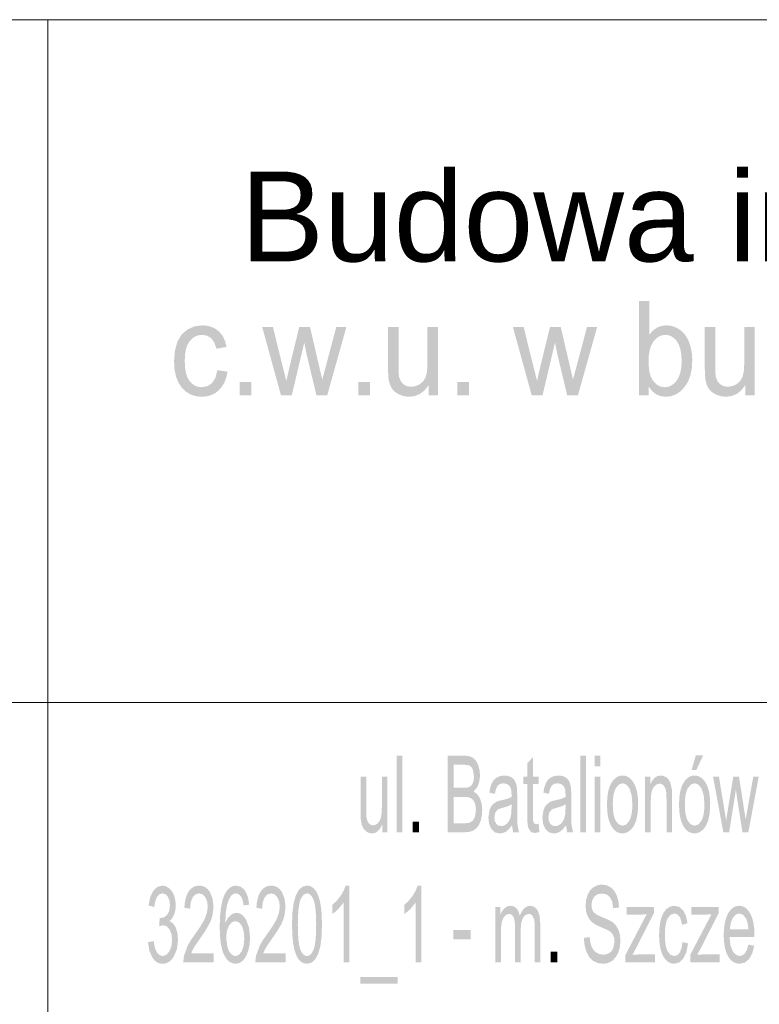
# Model space of a CAD drawing. Header units: millimetres. Extents: x 116 to 15750, y -6945 to 9999.
# Tile 58 of 150: x 7272 to 7475, y -3428 to -3158. Entities that reach past the tile are written whole.
import ezdxf

# ---------------------------------------------------------------- set-up
doc = ezdxf.new("R2010")
doc.units = ezdxf.units.MM
doc.layers.get('0').update_dxf_attribs({"color": 252})
doc.styles.get("Standard").update_dxf_attribs({"font": 'simplex.shx'})

msp = doc.modelspace()

# ---------------------------------------------------------------- hatches: boundary and pattern name
h = msp.add_hatch(color=7)
h.paths.add_polyline_path([(7444.71, -3260.8), (7442.05, -3260.8), (7442.05, -3234.88), (7444.91, -3234.88), (7444.91, -3244.13), (7445.88, -3243.02), (7446.98, -3242.23), (7448.2, -3241.75), (7449.55, -3241.6), (7451.06, -3241.77), (7452.49, -3242.3), (7453.76, -3243.14), (7454.78, -3244.26), (7455.59, -3245.66), (7456.19, -3247.31), (7456.58, -3249.16), (7456.7, -3251.13), (7456.57, -3253.41), (7456.17, -3255.41), (7455.49, -3257.14), (7454.55, -3258.59), (7453.43, -3259.75), (7452.19, -3260.57), (7450.85, -3261.06), (7449.4, -3261.23), (7447.98, -3261.05), (7446.73, -3260.53), (7445.64, -3259.66), (7444.71, -3258.45)])
h.paths.add_polyline_path([(7444.68, -3251.27), (7444.73, -3252.84), (7444.88, -3254.18), (7445.14, -3255.28), (7445.5, -3256.15), (7446.23, -3257.23), (7447.09, -3258), (7448.07, -3258.46), (7449.16, -3258.61), (7450.07, -3258.5), (7450.91, -3258.16), (7451.69, -3257.59), (7452.4, -3256.8), (7453, -3255.78), (7453.43, -3254.54), (7453.69, -3253.08), (7453.77, -3251.39), (7453.69, -3249.67), (7453.44, -3248.2), (7453.03, -3246.96), (7452.46, -3245.97), (7451.77, -3245.2), (7451.01, -3244.65), (7450.18, -3244.32), (7449.29, -3244.21), (7448.38, -3244.33), (7447.54, -3244.67), (7446.76, -3245.23), (7446.04, -3246.03), (7445.45, -3247.04), (7445.02, -3248.25), (7444.76, -3249.66)])
h = msp.add_hatch(color=7)
h.dxf.hatch_style = 2
h.paths.add_polyline_path([(7326.1, -3253.92), (7328.92, -3254.33), (7328.59, -3255.86), (7328.09, -3257.21), (7327.41, -3258.39), (7326.55, -3259.39), (7325.54, -3260.2), (7324.43, -3260.77), (7323.21, -3261.11), (7321.88, -3261.23), (7320.23, -3261.07), (7318.75, -3260.6), (7317.44, -3259.81), (7316.31, -3258.7), (7315.38, -3257.31), (7314.73, -3255.64), (7314.33, -3253.7), (7314.2, -3251.48), (7314.42, -3248.63), (7315.1, -3246.16), (7316.25, -3244.16), (7317.86, -3242.74), (7319.8, -3241.88), (7321.9, -3241.6), (7323.21, -3241.69), (7324.4, -3241.99), (7325.46, -3242.47), (7326.4, -3243.15), (7327.2, -3244), (7327.84, -3245.02), (7328.32, -3246.2), (7328.64, -3247.54), (7325.86, -3248.02), (7325.3, -3246.36), (7324.45, -3245.17), (7323.33, -3244.45), (7322.01, -3244.21), (7320.98, -3244.32), (7320.05, -3244.64), (7319.22, -3245.18), (7318.49, -3245.94), (7317.9, -3246.93), (7317.47, -3248.17), (7317.22, -3249.65), (7317.14, -3251.39), (7317.22, -3253.16), (7317.46, -3254.66), (7317.87, -3255.91), (7318.44, -3256.9), (7319.15, -3257.65), (7319.95, -3258.18), (7320.85, -3258.5), (7321.85, -3258.61), (7323.39, -3258.32), (7324.66, -3257.46), (7325.59, -3256)])
h = msp.add_hatch(color=7)
h.dxf.hatch_style = 2
h.paths.add_polyline_path([(7343.59, -3260.8), (7338.42, -3242.02), (7341.37, -3242.02), (7344.06, -3252.86), (7345.07, -3256.89), (7345.15, -3256.54), (7345.32, -3255.78), (7345.58, -3254.6), (7345.95, -3253.02), (7348.63, -3242.02), (7351.58, -3242.02), (7354.11, -3252.91), (7354.95, -3256.5), (7355.92, -3252.88), (7358.81, -3242.02), (7361.6, -3242.02), (7356.32, -3260.8), (7353.35, -3260.8), (7350.65, -3249.56), (7350, -3246.35), (7346.58, -3260.8)])
h = msp.add_hatch(color=7)
h.dxf.hatch_style = 2
h.paths.add_polyline_path([(7384.19, -3260.8), (7384.19, -3258.04), (7383.11, -3259.44), (7381.86, -3260.43), (7380.43, -3261.03), (7378.83, -3261.23), (7377.38, -3261.07), (7376.04, -3260.59), (7374.9, -3259.87), (7374.11, -3258.98), (7373.57, -3257.91), (7373.22, -3256.63), (7373.09, -3255.42), (7373.05, -3253.66), (7373.05, -3242.02), (7375.92, -3242.02), (7375.92, -3252.44), (7375.93, -3253.58), (7375.96, -3254.52), (7376.01, -3255.26), (7376.09, -3255.8), (7376.51, -3256.92), (7377.24, -3257.77), (7378.21, -3258.31), (7379.4, -3258.49), (7380.65, -3258.3), (7381.82, -3257.75), (7382.78, -3256.89), (7383.42, -3255.75), (7383.77, -3254.2), (7383.89, -3252.08), (7383.89, -3242.02), (7386.75, -3242.02), (7386.75, -3260.8)])
h = msp.add_hatch(color=7)
h.dxf.hatch_style = 2
h.paths.add_polyline_path([(7412.54, -3260.8), (7407.36, -3242.02), (7410.32, -3242.02), (7413.01, -3252.86), (7414.01, -3256.89), (7414.09, -3256.54), (7414.27, -3255.78), (7414.53, -3254.6), (7414.89, -3253.02), (7417.58, -3242.02), (7420.52, -3242.02), (7423.06, -3252.91), (7423.9, -3256.5), (7424.87, -3252.88), (7427.76, -3242.02), (7430.55, -3242.02), (7425.27, -3260.8), (7422.29, -3260.8), (7419.6, -3249.56), (7418.95, -3246.35), (7415.53, -3260.8)])
h = msp.add_hatch(color=7)
h.dxf.hatch_style = 2
h.paths.add_polyline_path([(7471.29, -3260.8), (7471.29, -3258.04), (7470.21, -3259.44), (7468.96, -3260.43), (7467.53, -3261.03), (7465.93, -3261.23), (7464.48, -3261.07), (7463.14, -3260.59), (7462, -3259.87), (7461.21, -3258.98), (7460.67, -3257.91), (7460.32, -3256.63), (7460.19, -3255.42), (7460.15, -3253.66), (7460.15, -3242.02), (7463.02, -3242.02), (7463.02, -3252.44), (7463.03, -3253.58), (7463.06, -3254.52), (7463.11, -3255.26), (7463.19, -3255.8), (7463.61, -3256.92), (7464.34, -3257.77), (7465.31, -3258.31), (7466.5, -3258.49), (7467.75, -3258.3), (7468.92, -3257.75), (7469.88, -3256.89), (7470.52, -3255.75), (7470.87, -3254.2), (7470.99, -3252.08), (7470.99, -3242.02), (7473.85, -3242.02), (7473.85, -3260.8)])
h = msp.add_hatch(color=7)
h.dxf.hatch_style = 2
h.paths.add_polyline_path([(7332.2, -3260.8), (7332.2, -3257.18), (7335.47, -3257.18), (7335.47, -3260.8)])
h = msp.add_hatch(color=7)
h.dxf.hatch_style = 2
h.paths.add_polyline_path([(7364.85, -3260.8), (7364.85, -3257.18), (7368.12, -3257.18), (7368.12, -3260.8)])
h = msp.add_hatch(color=7)
h.dxf.hatch_style = 2
h.paths.add_polyline_path([(7392.08, -3260.8), (7392.08, -3257.18), (7395.34, -3257.18), (7395.34, -3260.8)])
h = msp.add_hatch(color=7)
h.dxf.hatch_style = 2
h.paths.add_polyline_path([(7375.39, -3380.9), (7375.39, -3359.86), (7376.93, -3359.86), (7376.93, -3380.9)])
h = msp.add_hatch(color=7)
h.paths.add_polyline_path([(7389.4, -3380.9), (7389.4, -3359.86), (7394.14, -3359.86), (7395.44, -3360.02), (7396.46, -3360.49), (7397.24, -3361.31), (7397.83, -3362.46), (7398.2, -3363.82), (7398.33, -3365.24), (7398.22, -3366.55), (7397.89, -3367.78), (7397.34, -3368.86), (7396.56, -3369.7), (7397.57, -3370.46), (7398.33, -3371.61), (7398.79, -3373.09), (7398.94, -3374.8), (7398.85, -3376.23), (7398.57, -3377.55), (7398.15, -3378.67), (7397.64, -3379.51), (7397.01, -3380.11), (7396.26, -3380.55), (7395.33, -3380.81), (7394.22, -3380.9)])
h.paths.add_polyline_path([(7391.08, -3368.7), (7393.8, -3368.7), (7394.76, -3368.64), (7395.4, -3368.45), (7395.96, -3368.04), (7396.36, -3367.41), (7396.6, -3366.59), (7396.68, -3365.57), (7396.38, -3363.73), (7396.01, -3363.06), (7395.52, -3362.64), (7394.76, -3362.42), (7393.6, -3362.34), (7391.08, -3362.34)])
h.paths.add_polyline_path([(7391.08, -3378.42), (7394.22, -3378.42), (7394.91, -3378.4), (7395.36, -3378.32), (7396.32, -3377.74), (7396.67, -3377.25), (7396.96, -3376.57), (7397.21, -3374.8), (7397.12, -3373.7), (7396.85, -3372.76), (7396.41, -3372.02), (7395.84, -3371.54), (7395.06, -3371.27), (7393.99, -3371.18), (7391.08, -3371.18)])
h = msp.add_hatch(color=7)
h.dxf.hatch_style = 2
h.paths.add_polyline_path([(7414.45, -3378.59), (7414.67, -3380.87), (7413.5, -3381.1), (7412.75, -3380.99), (7412.19, -3380.66), (7411.53, -3379.49), (7411.39, -3378.37), (7411.35, -3376.44), (7411.35, -3367.66), (7410.21, -3367.66), (7410.21, -3365.66), (7411.35, -3365.66), (7411.35, -3361.88), (7412.88, -3360.33), (7412.88, -3365.66), (7414.45, -3365.66), (7414.45, -3367.66), (7412.88, -3367.66), (7412.88, -3376.58), (7412.9, -3377.49), (7412.97, -3378.01), (7413.24, -3378.5), (7413.77, -3378.69)])
h = msp.add_hatch(color=7)
h.dxf.hatch_style = 2
h.paths.add_polyline_path([(7425.89, -3380.9), (7425.89, -3359.86), (7427.43, -3359.86), (7427.43, -3380.9)])
h = msp.add_hatch(color=7)
h.paths.add_polyline_path([(7429.88, -3362.83), (7429.88, -3359.86), (7431.43, -3359.86), (7431.43, -3362.83)])
h.paths.add_polyline_path([(7429.88, -3380.9), (7429.88, -3365.66), (7431.43, -3365.66), (7431.43, -3380.9)])
h = msp.add_hatch(color=7)
h.paths.add_polyline_path([(7453.05, -3373.28), (7453.14, -3371.3), (7453.41, -3369.59), (7453.85, -3368.16), (7454.47, -3367), (7455.09, -3366.26), (7455.78, -3365.74), (7456.53, -3365.42), (7457.34, -3365.31), (7458.24, -3365.44), (7459.06, -3365.83), (7459.78, -3366.47), (7460.43, -3367.37), (7460.95, -3368.5), (7461.32, -3369.83), (7461.55, -3371.35), (7461.62, -3373.06), (7461.49, -3375.69), (7461.09, -3377.69), (7460.44, -3379.19), (7459.55, -3380.31), (7458.49, -3381.01), (7457.34, -3381.25), (7456.43, -3381.12), (7455.6, -3380.74), (7454.87, -3380.1), (7454.24, -3379.2), (7453.72, -3378.06), (7453.35, -3376.69), (7453.13, -3375.1)])
h.paths.add_polyline_path([(7454.65, -3373.28), (7454.7, -3374.65), (7454.84, -3375.84), (7455.08, -3376.84), (7455.41, -3377.66), (7456.28, -3378.76), (7457.34, -3379.12), (7458.4, -3378.76), (7459.27, -3377.66), (7459.6, -3376.83), (7459.84, -3375.81), (7459.98, -3374.6), (7460.03, -3373.19), (7459.84, -3370.71), (7459.26, -3368.91), (7458.39, -3367.82), (7457.34, -3367.45), (7456.28, -3367.82), (7455.41, -3368.9), (7455.08, -3369.72), (7454.84, -3370.72), (7454.7, -3371.91)])
h.paths.add_polyline_path([(7456.53, -3363.76), (7457.68, -3359.74), (7459.71, -3359.74), (7457.82, -3363.76)])
h = msp.add_hatch(color=7)
h.dxf.hatch_style = 2
h.paths.add_polyline_path([(7371.5, -3380.9), (7371.5, -3378.66), (7370.92, -3379.79), (7370.25, -3380.6), (7369.48, -3381.09), (7368.61, -3381.25), (7367.82, -3381.12), (7367.09, -3380.73), (7366.48, -3380.15), (7366.05, -3379.43), (7365.76, -3378.56), (7365.57, -3377.51), (7365.5, -3376.53), (7365.48, -3375.1), (7365.48, -3365.66), (7367.03, -3365.66), (7367.03, -3374.11), (7367.05, -3375.81), (7367.12, -3376.84), (7367.35, -3377.75), (7367.75, -3378.44), (7368.27, -3378.88), (7368.92, -3379.02), (7369.59, -3378.87), (7370.23, -3378.43), (7370.75, -3377.73), (7371.09, -3376.81), (7371.28, -3375.55), (7371.35, -3373.83), (7371.35, -3365.66), (7372.89, -3365.66), (7372.89, -3380.9)])
h = msp.add_hatch(color=7)
h.paths.add_polyline_path([(7407.13, -3379.02), (7406.28, -3380.06), (7405.47, -3380.75), (7404.64, -3381.12), (7403.76, -3381.25), (7402.42, -3380.94), (7401.44, -3380.02), (7400.83, -3378.62), (7400.63, -3376.88), (7400.94, -3374.84), (7401.29, -3374.01), (7401.74, -3373.35), (7402.86, -3372.5), (7403.43, -3372.31), (7404.23, -3372.12), (7405.86, -3371.71), (7407, -3371.23), (7407.01, -3370.55), (7406.9, -3369.21), (7406.57, -3368.33), (7405.83, -3367.67), (7404.8, -3367.45), (7403.85, -3367.61), (7403.18, -3368.09), (7402.73, -3368.98), (7402.41, -3370.35), (7400.9, -3370.01), (7401.17, -3368.54), (7401.58, -3367.38), (7402.16, -3366.5), (7402.95, -3365.85), (7403.91, -3365.45), (7405.02, -3365.31), (7406.08, -3365.43), (7406.93, -3365.77), (7407.56, -3366.29), (7408, -3366.93), (7408.3, -3367.72), (7408.49, -3368.68), (7408.54, -3369.61), (7408.56, -3371.07), (7408.56, -3374.52), (7408.57, -3376.15), (7408.59, -3377.46), (7408.62, -3378.43), (7408.66, -3379.08), (7409.06, -3380.9), (7407.43, -3380.9)])
h.paths.add_polyline_path([(7407, -3373.25), (7405.94, -3373.78), (7404.46, -3374.22), (7403.65, -3374.47), (7403.11, -3374.75), (7402.5, -3375.59), (7402.29, -3376.81), (7402.4, -3377.76), (7402.76, -3378.53), (7403.33, -3379.05), (7404.13, -3379.22), (7404.97, -3379.06), (7405.72, -3378.57), (7406.32, -3377.8), (7406.74, -3376.78), (7406.93, -3375.7), (7407, -3374.2)])
h = msp.add_hatch(color=7)
h.paths.add_polyline_path([(7421.98, -3379.02), (7421.14, -3380.06), (7420.32, -3380.75), (7419.5, -3381.12), (7418.61, -3381.25), (7417.28, -3380.94), (7416.3, -3380.02), (7415.69, -3378.62), (7415.49, -3376.88), (7415.79, -3374.84), (7416.14, -3374.01), (7416.59, -3373.35), (7417.71, -3372.5), (7418.28, -3372.31), (7419.09, -3372.12), (7420.72, -3371.71), (7421.85, -3371.23), (7421.86, -3370.55), (7421.75, -3369.21), (7421.42, -3368.33), (7420.68, -3367.67), (7419.66, -3367.45), (7418.7, -3367.61), (7418.04, -3368.09), (7417.58, -3368.98), (7417.27, -3370.35), (7415.75, -3370.01), (7416.03, -3368.54), (7416.44, -3367.38), (7417.01, -3366.5), (7417.8, -3365.85), (7418.77, -3365.45), (7419.88, -3365.31), (7420.94, -3365.43), (7421.79, -3365.77), (7422.42, -3366.29), (7422.86, -3366.93), (7423.15, -3367.72), (7423.34, -3368.68), (7423.4, -3369.61), (7423.42, -3371.07), (7423.42, -3374.52), (7423.43, -3376.15), (7423.44, -3377.46), (7423.47, -3378.43), (7423.52, -3379.08), (7423.91, -3380.9), (7422.29, -3380.9)])
h.paths.add_polyline_path([(7421.85, -3373.25), (7420.79, -3373.78), (7419.32, -3374.22), (7418.5, -3374.47), (7417.97, -3374.75), (7417.35, -3375.59), (7417.14, -3376.81), (7417.26, -3377.76), (7417.61, -3378.53), (7418.19, -3379.05), (7418.98, -3379.22), (7419.83, -3379.06), (7420.58, -3378.57), (7421.18, -3377.8), (7421.6, -3376.78), (7421.79, -3375.7), (7421.85, -3374.2)])
h = msp.add_hatch(color=7)
h.paths.add_polyline_path([(7433.25, -3373.28), (7433.33, -3371.3), (7433.6, -3369.59), (7434.04, -3368.16), (7434.66, -3367), (7435.28, -3366.26), (7435.97, -3365.74), (7436.72, -3365.42), (7437.54, -3365.31), (7438.44, -3365.44), (7439.25, -3365.83), (7439.98, -3366.47), (7440.62, -3367.37), (7441.14, -3368.5), (7441.52, -3369.83), (7441.74, -3371.35), (7441.82, -3373.06), (7441.68, -3375.69), (7441.28, -3377.69), (7440.63, -3379.19), (7439.74, -3380.31), (7438.69, -3381.01), (7437.54, -3381.25), (7436.62, -3381.12), (7435.8, -3380.74), (7435.07, -3380.1), (7434.43, -3379.2), (7433.91, -3378.06), (7433.54, -3376.69), (7433.32, -3375.1)])
h.paths.add_polyline_path([(7434.84, -3373.28), (7434.89, -3374.65), (7435.03, -3375.84), (7435.27, -3376.84), (7435.6, -3377.66), (7436.47, -3378.76), (7437.54, -3379.12), (7438.59, -3378.76), (7439.46, -3377.66), (7439.79, -3376.83), (7440.03, -3375.81), (7440.18, -3374.6), (7440.23, -3373.19), (7440.03, -3370.71), (7439.45, -3368.91), (7438.59, -3367.82), (7437.54, -3367.45), (7436.47, -3367.82), (7435.6, -3368.9), (7435.27, -3369.72), (7435.03, -3370.72), (7434.89, -3371.91)])
h = msp.add_hatch(color=7)
h.dxf.hatch_style = 2
h.paths.add_polyline_path([(7443.73, -3380.9), (7443.73, -3365.66), (7445.13, -3365.66), (7445.13, -3367.83), (7445.69, -3366.73), (7446.36, -3365.94), (7447.14, -3365.47), (7448.03, -3365.31), (7448.83, -3365.44), (7449.56, -3365.81), (7450.16, -3366.38), (7450.59, -3367.11), (7451.08, -3369.01), (7451.14, -3370), (7451.16, -3371.53), (7451.16, -3380.9), (7449.61, -3380.9), (7449.61, -3371.63), (7449.57, -3370.25), (7449.43, -3369.27), (7449.18, -3368.56), (7448.78, -3368.02), (7448.28, -3367.67), (7447.71, -3367.55), (7446.78, -3367.82), (7445.99, -3368.6), (7445.68, -3369.24), (7445.46, -3370.12), (7445.32, -3371.23), (7445.28, -3372.58), (7445.28, -3380.9)])
h = msp.add_hatch(color=7)
h.dxf.hatch_style = 2
h.paths.add_polyline_path([(7465.23, -3380.9), (7462.42, -3365.66), (7464.03, -3365.66), (7465.48, -3374.45), (7466.03, -3377.73), (7466.07, -3377.44), (7466.16, -3376.82), (7466.3, -3375.87), (7466.5, -3374.58), (7467.96, -3365.66), (7469.55, -3365.66), (7470.92, -3374.5), (7471.38, -3377.41), (7471.9, -3374.47), (7473.47, -3365.66), (7474.97, -3365.66), (7472.12, -3380.9), (7470.5, -3380.9), (7469.05, -3371.77), (7468.7, -3369.17), (7466.84, -3380.9)])
h = msp.add_hatch(color=7)
h.dxf.hatch_style = 2
h.paths.add_polyline_path([(7379.81, -3380.9), (7379.81, -3377.96), (7381.58, -3377.96), (7381.58, -3380.9)])
h = msp.add_hatch(color=7)
h.dxf.hatch_style = 2
h.paths.add_polyline_path([(7307.03, -3411.14), (7308.58, -3410.8), (7308.94, -3412.69), (7309.49, -3413.96), (7310.2, -3414.69), (7311.05, -3414.93), (7312.06, -3414.62), (7312.9, -3413.67), (7313.47, -3412.26), (7313.66, -3410.54), (7313.48, -3408.92), (7312.96, -3407.61), (7312.16, -3406.74), (7311.19, -3406.45), (7310.09, -3406.74), (7310.26, -3404.47), (7310.51, -3404.5), (7311.45, -3404.28), (7312.29, -3403.63), (7312.88, -3402.54), (7313.08, -3400.98), (7312.94, -3399.68), (7312.51, -3398.63), (7311.84, -3397.93), (7311.02, -3397.69), (7310.19, -3397.93), (7309.51, -3398.64), (7309.01, -3399.82), (7308.74, -3401.48), (7307.19, -3401.02), (7307.65, -3398.72), (7308.48, -3397), (7309.61, -3395.92), (7310.98, -3395.57), (7311.97, -3395.75), (7312.88, -3396.31), (7313.65, -3397.18), (7314.22, -3398.32), (7314.56, -3399.64), (7314.68, -3401.04), (7314.57, -3402.34), (7314.24, -3403.52), (7313.69, -3404.53), (7312.94, -3405.3), (7313.93, -3405.96), (7314.68, -3407.09), (7315.14, -3408.62), (7315.3, -3410.48), (7315, -3413.03), (7314.09, -3415.16), (7313.45, -3416), (7312.73, -3416.59), (7311.93, -3416.95), (7311.04, -3417.07), (7310.25, -3416.97), (7309.52, -3416.66), (7308.87, -3416.15), (7308.28, -3415.42), (7307.42, -3413.53)])
h = msp.add_hatch(color=7)
h.dxf.hatch_style = 2
h.paths.add_polyline_path([(7325.07, -3414.22), (7325.07, -3416.7), (7316.72, -3416.7), (7316.91, -3414.91), (7317.93, -3412.1), (7318.79, -3410.62), (7319.96, -3408.92), (7320.9, -3407.59), (7321.68, -3406.4), (7322.29, -3405.36), (7322.74, -3404.46), (7323.28, -3402.86), (7323.46, -3401.35), (7323.3, -3399.94), (7322.8, -3398.76), (7322.05, -3397.97), (7321.09, -3397.71), (7320.08, -3397.99), (7319.29, -3398.83), (7318.79, -3400.16), (7318.61, -3401.93), (7317.02, -3401.65), (7317.16, -3400.26), (7317.41, -3399.04), (7317.77, -3397.99), (7318.25, -3397.13), (7318.83, -3396.44), (7319.5, -3395.96), (7320.27, -3395.67), (7321.12, -3395.57), (7321.98, -3395.67), (7322.75, -3395.99), (7323.42, -3396.51), (7324, -3397.25), (7324.79, -3399.13), (7325.06, -3401.41), (7324.74, -3403.89), (7324.33, -3405.15), (7323.71, -3406.46), (7322.75, -3408.07), (7321.32, -3410.17), (7320.69, -3411.07), (7320.18, -3411.81), (7319.79, -3412.39), (7319.53, -3412.82), (7318.88, -3414.22)])
h = msp.add_hatch(color=7)
h.paths.add_polyline_path([(7334.88, -3400.81), (7333.33, -3401.01), (7333.08, -3399.7), (7332.75, -3398.8), (7332.04, -3397.97), (7331.19, -3397.69), (7330.5, -3397.86), (7329.89, -3398.38), (7329.24, -3399.48), (7328.74, -3400.98), (7328.42, -3403.05), (7328.3, -3405.85), (7328.92, -3404.61), (7329.67, -3403.74), (7330.5, -3403.22), (7331.37, -3403.05), (7332.11, -3403.17), (7332.8, -3403.52), (7333.43, -3404.12), (7334.01, -3404.95), (7334.83, -3407.13), (7335.1, -3409.86), (7334.97, -3411.78), (7334.58, -3413.55), (7333.98, -3415.05), (7333.18, -3416.16), (7332.22, -3416.83), (7331.14, -3417.06), (7330.22, -3416.91), (7329.38, -3416.46), (7328.64, -3415.72), (7327.98, -3414.68), (7327.44, -3413.3), (7327.06, -3411.54), (7326.83, -3409.39), (7326.76, -3406.85), (7326.84, -3404.01), (7327.1, -3401.58), (7327.52, -3399.57), (7328.11, -3397.98), (7328.75, -3396.92), (7329.5, -3396.17), (7330.34, -3395.72), (7331.29, -3395.57), (7332.64, -3395.92), (7333.73, -3396.96), (7334.49, -3398.62)])
h.paths.add_polyline_path([(7328.54, -3409.88), (7328.88, -3412.44), (7329.29, -3413.51), (7329.83, -3414.3), (7330.46, -3414.77), (7331.12, -3414.93), (7332.03, -3414.6), (7332.81, -3413.61), (7333.34, -3412.05), (7333.51, -3410.02), (7333.34, -3408.07), (7332.81, -3406.59), (7332.03, -3405.64), (7331.06, -3405.33), (7330.08, -3405.64), (7329.27, -3406.59), (7328.73, -3408.04)])
h = msp.add_hatch(color=7)
h.dxf.hatch_style = 2
h.paths.add_polyline_path([(7344.88, -3414.22), (7344.88, -3416.7), (7336.53, -3416.7), (7336.72, -3414.91), (7337.74, -3412.1), (7338.59, -3410.62), (7339.77, -3408.92), (7340.71, -3407.59), (7341.49, -3406.4), (7342.1, -3405.36), (7342.54, -3404.46), (7343.09, -3402.86), (7343.27, -3401.35), (7343.11, -3399.94), (7342.61, -3398.76), (7341.85, -3397.97), (7340.9, -3397.71), (7339.88, -3397.99), (7339.1, -3398.83), (7338.59, -3400.16), (7338.42, -3401.93), (7336.83, -3401.65), (7336.97, -3400.26), (7337.22, -3399.04), (7337.58, -3397.99), (7338.06, -3397.13), (7338.64, -3396.44), (7339.31, -3395.96), (7340.07, -3395.67), (7340.93, -3395.57), (7341.79, -3395.67), (7342.56, -3395.99), (7343.23, -3396.51), (7343.8, -3397.25), (7344.6, -3399.13), (7344.86, -3401.41), (7344.55, -3403.89), (7344.14, -3405.15), (7343.52, -3406.46), (7342.56, -3408.07), (7341.13, -3410.17), (7340.5, -3411.07), (7339.99, -3411.81), (7339.6, -3412.39), (7339.34, -3412.82), (7338.69, -3414.22)])
h = msp.add_hatch(color=7)
h.paths.add_polyline_path([(7346.64, -3406.32), (7346.75, -3402.95), (7347.1, -3400.31), (7347.67, -3398.3), (7348.46, -3396.81), (7349.49, -3395.88), (7350.76, -3395.57), (7351.71, -3395.74), (7352.54, -3396.25), (7353.24, -3397.08), (7353.8, -3398.22), (7354.25, -3399.64), (7354.59, -3401.35), (7354.8, -3403.51), (7354.87, -3406.32), (7354.76, -3409.67), (7354.41, -3412.3), (7353.84, -3414.32), (7353.05, -3415.82), (7352.02, -3416.75), (7350.76, -3417.06), (7349.89, -3416.92), (7349.12, -3416.51), (7348.45, -3415.83), (7347.88, -3414.88), (7347.34, -3413.36), (7346.95, -3411.43), (7346.72, -3409.08)])
h.paths.add_polyline_path([(7348.23, -3406.32), (7348.27, -3408.69), (7348.41, -3410.64), (7348.64, -3412.15), (7348.96, -3413.22), (7349.34, -3413.97), (7349.77, -3414.51), (7350.24, -3414.83), (7350.76, -3414.93), (7351.27, -3414.83), (7351.73, -3414.5), (7352.16, -3413.97), (7352.55, -3413.21), (7352.87, -3412.14), (7353.09, -3410.63), (7353.23, -3408.69), (7353.28, -3406.32), (7353.23, -3403.94), (7353.09, -3402), (7352.87, -3400.49), (7352.55, -3399.42), (7352.16, -3398.67), (7351.73, -3398.14), (7351.26, -3397.81), (7350.74, -3397.71), (7349.78, -3398.09), (7349.03, -3399.21), (7348.68, -3400.38), (7348.43, -3401.95), (7348.28, -3403.93)])
h = msp.add_hatch(color=7)
h.dxf.hatch_style = 2
h.paths.add_polyline_path([(7362.38, -3416.7), (7360.83, -3416.7), (7360.83, -3400.23), (7359.36, -3402.02), (7358.5, -3402.79), (7357.73, -3403.35), (7357.73, -3400.85), (7358.95, -3399.72), (7360, -3398.38), (7360.84, -3396.95), (7361.38, -3395.57), (7362.38, -3395.57)])
h = msp.add_hatch(color=7)
h.dxf.hatch_style = 2
h.paths.add_polyline_path([(7382.19, -3416.7), (7380.64, -3416.7), (7380.64, -3400.23), (7379.17, -3402.02), (7378.31, -3402.79), (7377.54, -3403.35), (7377.54, -3400.85), (7378.75, -3399.72), (7379.81, -3398.38), (7380.64, -3396.95), (7381.19, -3395.57), (7382.19, -3395.57)])
h = msp.add_hatch(color=7)
h.dxf.hatch_style = 2
h.paths.add_polyline_path([(7426.89, -3409.94), (7428.47, -3409.71), (7428.65, -3411.15), (7428.99, -3412.3), (7429.51, -3413.22), (7430.25, -3413.94), (7431.17, -3414.4), (7432.19, -3414.56), (7433.09, -3414.44), (7433.88, -3414.09), (7434.52, -3413.53), (7434.97, -3412.79), (7435.33, -3410.98), (7435.24, -3410.06), (7434.98, -3409.25), (7434.53, -3408.58), (7433.85, -3408.02), (7433.03, -3407.6), (7431.6, -3406.99), (7430.12, -3406.31), (7429.16, -3405.67), (7428.37, -3404.79), (7427.81, -3403.71), (7427.48, -3402.47), (7427.37, -3401.1), (7427.5, -3399.55), (7427.91, -3398.12), (7428.58, -3396.9), (7429.5, -3396.02), (7430.6, -3395.47), (7431.82, -3395.29), (7433.13, -3395.48), (7434.29, -3396.05), (7435.24, -3396.98), (7435.94, -3398.27), (7436.39, -3399.83), (7436.56, -3401.58), (7434.96, -3401.79), (7434.67, -3400.03), (7434.09, -3398.77), (7433.16, -3398), (7431.88, -3397.75), (7430.58, -3397.98), (7429.68, -3398.68), (7429.16, -3399.7), (7428.98, -3400.91), (7429.11, -3401.94), (7429.48, -3402.77), (7430.34, -3403.52), (7431.99, -3404.27), (7433.71, -3405), (7434.79, -3405.62), (7435.75, -3406.58), (7436.42, -3407.76), (7436.81, -3409.16), (7436.94, -3410.75), (7436.8, -3412.39), (7436.37, -3413.92), (7435.66, -3415.24), (7434.71, -3416.23), (7433.56, -3416.85), (7432.27, -3417.06), (7430.7, -3416.85), (7429.4, -3416.23), (7428.36, -3415.19), (7427.58, -3413.72), (7427.08, -3411.94)])
h = msp.add_hatch(color=7)
h.dxf.hatch_style = 2
h.paths.add_polyline_path([(7402.52, -3416.7), (7402.52, -3401.46), (7403.9, -3401.46), (7403.9, -3403.59), (7404.4, -3402.59), (7405.05, -3401.79), (7405.81, -3401.28), (7406.68, -3401.11), (7407.6, -3401.28), (7408.35, -3401.81), (7408.9, -3402.66), (7409.26, -3403.78), (7409.84, -3402.61), (7410.51, -3401.78), (7411.26, -3401.28), (7412.09, -3401.11), (7413.29, -3401.42), (7414.18, -3402.37), (7414.73, -3403.97), (7414.91, -3406.23), (7414.91, -3416.7), (7413.37, -3416.7), (7413.37, -3407.1), (7413.33, -3405.76), (7413.22, -3404.86), (7412.67, -3403.76), (7412.24, -3403.45), (7411.74, -3403.35), (7410.86, -3403.62), (7410.14, -3404.42), (7409.66, -3405.81), (7409.5, -3407.84), (7409.5, -3416.7), (7407.96, -3416.7), (7407.96, -3406.79), (7407.86, -3405.29), (7407.57, -3404.21), (7407.07, -3403.57), (7406.34, -3403.35), (7405.71, -3403.49), (7405.13, -3403.93), (7404.65, -3404.63), (7404.32, -3405.6), (7404.13, -3406.95), (7404.07, -3408.79), (7404.07, -3416.7)])
h = msp.add_hatch(color=7)
h.dxf.hatch_style = 2
h.paths.add_polyline_path([(7454.02, -3411.11), (7455.54, -3411.44), (7455.1, -3413.79), (7454.26, -3415.56), (7453.12, -3416.68), (7451.74, -3417.05), (7450.84, -3416.92), (7450.04, -3416.54), (7449.33, -3415.9), (7448.71, -3415), (7448.21, -3413.87), (7447.86, -3412.51), (7447.65, -3410.93), (7447.57, -3409.14), (7447.7, -3406.82), (7448.06, -3404.82), (7448.68, -3403.2), (7449.56, -3402.04), (7450.6, -3401.34), (7451.74, -3401.11), (7453.1, -3401.42), (7454.18, -3402.37), (7454.96, -3403.89), (7455.39, -3405.93), (7453.89, -3406.32), (7453.59, -3404.97), (7453.12, -3404.01), (7452.52, -3403.43), (7451.8, -3403.23), (7450.74, -3403.58), (7449.9, -3404.63), (7449.58, -3405.44), (7449.35, -3406.44), (7449.21, -3407.65), (7449.17, -3409.06), (7449.21, -3410.49), (7449.34, -3411.72), (7449.56, -3412.73), (7449.87, -3413.53), (7450.69, -3414.57), (7451.72, -3414.92), (7452.55, -3414.69), (7453.24, -3413.99), (7453.74, -3412.8)])
h = msp.add_hatch(color=7)
h.paths.add_polyline_path([(7472.12, -3411.79), (7473.73, -3412.12), (7473.19, -3414.2), (7472.32, -3415.75), (7471.15, -3416.72), (7469.7, -3417.05), (7468.75, -3416.92), (7467.9, -3416.53), (7467.16, -3415.89), (7466.52, -3414.98), (7466, -3413.85), (7465.64, -3412.51), (7465.42, -3410.96), (7465.34, -3409.2), (7465.42, -3407.39), (7465.64, -3405.79), (7466.01, -3404.41), (7466.53, -3403.24), (7467.17, -3402.31), (7467.89, -3401.64), (7468.71, -3401.24), (7469.62, -3401.11), (7470.49, -3401.24), (7471.28, -3401.63), (7471.99, -3402.28), (7472.61, -3403.19), (7473.12, -3404.34), (7473.49, -3405.7), (7473.71, -3407.27), (7473.78, -3409.05), (7473.77, -3409.74), (7466.94, -3409.74), (7467.2, -3411.96), (7467.8, -3413.58), (7468.66, -3414.58), (7469.71, -3414.92), (7470.5, -3414.73), (7471.16, -3414.17), (7471.71, -3413.21)])
h.paths.add_polyline_path([(7467.03, -3407.61), (7472.14, -3407.61), (7471.94, -3405.93), (7471.56, -3404.73), (7470.7, -3403.61), (7469.63, -3403.23), (7468.65, -3403.53), (7467.84, -3404.42), (7467.27, -3405.82)])
h = msp.add_hatch(color=7)
h.dxf.hatch_style = 2
h.paths.add_polyline_path([(7438.33, -3416.7), (7438.33, -3414.6), (7444.15, -3403.46), (7442.4, -3403.55), (7438.67, -3403.55), (7438.67, -3401.46), (7446.14, -3401.46), (7446.14, -3403.16), (7441.19, -3412.84), (7440.24, -3414.6), (7442.19, -3414.47), (7446.42, -3414.47), (7446.42, -3416.7)])
h = msp.add_hatch(color=7)
h.dxf.hatch_style = 2
h.paths.add_polyline_path([(7456.14, -3416.7), (7456.14, -3414.6), (7461.96, -3403.46), (7460.21, -3403.55), (7456.48, -3403.55), (7456.48, -3401.46), (7463.95, -3401.46), (7463.95, -3403.16), (7459.01, -3412.84), (7458.05, -3414.6), (7460, -3414.47), (7464.23, -3414.47), (7464.23, -3416.7)])
h = msp.add_hatch(color=7)
h.dxf.hatch_style = 2
h.paths.add_polyline_path([(7391.03, -3410.38), (7391.03, -3407.79), (7395.79, -3407.79), (7395.79, -3410.38)])
h = msp.add_hatch(color=7)
h.dxf.hatch_style = 2
h.paths.add_polyline_path([(7417.8, -3416.7), (7417.8, -3413.76), (7419.56, -3413.76), (7419.56, -3416.7)])
h = msp.add_hatch(color=7)
h.dxf.hatch_style = 2
h.paths.add_polyline_path([(7365.45, -3422.54), (7365.45, -3420.68), (7375.72, -3420.68), (7375.72, -3422.54)])

# ---------------------------------------------------------------- linework, layer by layer
at = {"color": 7, "lineweight": 0}
for points in [[(7093.24, -3157.6), (8114.39, -3157.6)], [(7279.53, -3157.6), (7279.53, -3682.38)], [(7093.24, -3345.29), (8114.39, -3345.29)]]:
    msp.add_lwpolyline(points, dxfattribs=at)

# ---------------------------------------------------------------- texts
at = {"color": 7, "insert": (7332.4, -3199.33), "char_height": 24.7023, "attachment_point": 1}
msp.add_mtext('{\\fArial|b0|i0|c0;Budowa instalacji c.o., instalacji gazowej, instalacji}', dxfattribs=at)

doc.saveas('drawing.dxf')
